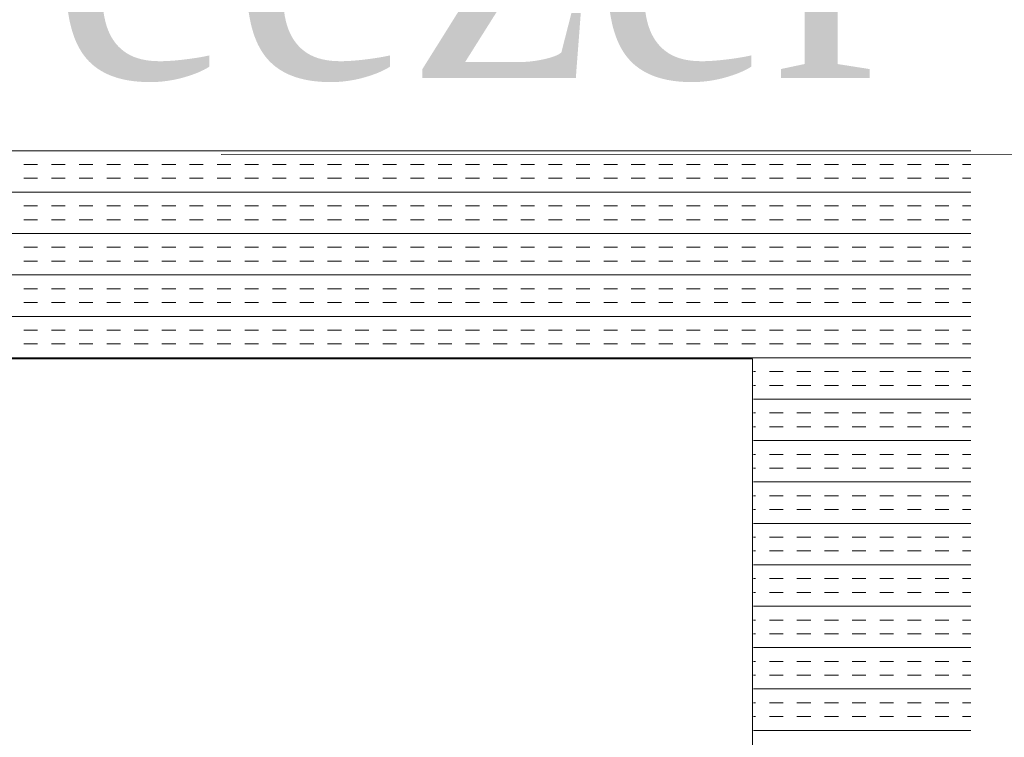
# Model space of a CAD drawing. Extents: x 3940905 to 4145695, y 925352 to 1109797.
# Tile 56 of 256: x 3953803 to 3954029, y 1097378 to 1097543. Entities that reach past the tile are written whole.
import ezdxf

# ---------------------------------------------------------------- set-up
doc = ezdxf.new("R2010")
doc.units = 0
doc.header["$LTSCALE"] = 750
doc.header["$MEASUREMENT"] = 0
doc.linetypes.add('DASHED2', pattern=[0.375, 0.25, -0.125])
doc.layers.add('BEAM', color=104, linetype='CONTINUOUS', lineweight=0)
doc.layers.add('CKD Equipments', color=252, linetype='CONTINUOUS', lineweight=0)
doc.layers.add('TEXT', color=7, linetype='CONTINUOUS')
doc.styles.add('TXT1', font='times.ttf')

# ---------------------------------------------------------------- blocks, each defined once
blk = doc.blocks.new('GDXGDRG')
at = {"layer": 'BEAM', "linetype": 'DASHED2'}
blk.add_line((3974013.12, 1043633.47), (3965223.8, 1043631.38), dxfattribs=at)

msp = doc.modelspace()

# ---------------------------------------------------------------- linework, layer by layer
at = {"layer": 'CKD Equipments', "color": 4, "linetype": 'Continuous'}
for p, q in [((3954021.51, 1097513.24, 9921.14), (3953447.51, 1097513.24, 9921.14)), ((3953806.91, 1097510.07, 9921.14), (3953803.74, 1097510.07, 9921.14)), ((3953813.26, 1097510.07, 9921.14), (3953810.09, 1097510.07, 9921.14)), ((3953819.61, 1097510.07, 9921.14), (3953816.44, 1097510.07, 9921.14)), ((3953825.96, 1097510.07, 9921.14), (3953822.79, 1097510.07, 9921.14)), ((3953832.31, 1097510.07, 9921.14), (3953829.14, 1097510.07, 9921.14)), ((3953838.66, 1097510.07, 9921.14), (3953835.49, 1097510.07, 9921.14)), ((3953845.01, 1097510.07, 9921.14), (3953841.84, 1097510.07, 9921.14)), ((3953851.36, 1097510.07, 9921.14), (3953848.19, 1097510.07, 9921.14)), ((3953857.71, 1097510.07, 9921.14), (3953854.54, 1097510.07, 9921.14)), ((3953864.06, 1097510.07, 9921.14), (3953860.89, 1097510.07, 9921.14)), ((3953870.41, 1097510.07, 9921.14), (3953867.24, 1097510.07, 9921.14)), ((3953876.76, 1097510.07, 9921.14), (3953873.59, 1097510.07, 9921.14)), ((3953883.11, 1097510.07, 9921.14), (3953879.94, 1097510.07, 9921.14)), ((3953889.46, 1097510.07, 9921.14), (3953886.29, 1097510.07, 9921.14)), ((3953895.81, 1097510.07, 9921.14), (3953892.64, 1097510.07, 9921.14)), ((3953902.16, 1097510.07, 9921.14), (3953898.99, 1097510.07, 9921.14)), ((3953908.51, 1097510.07, 9921.14), (3953905.34, 1097510.07, 9921.14)), ((3953914.86, 1097510.07, 9921.14), (3953911.69, 1097510.07, 9921.14)), ((3953921.21, 1097510.07, 9921.14), (3953918.04, 1097510.07, 9921.14)), ((3953927.56, 1097510.07, 9921.14), (3953924.39, 1097510.07, 9921.14)), ((3953933.91, 1097510.07, 9921.14), (3953930.74, 1097510.07, 9921.14)), ((3953940.26, 1097510.07, 9921.14), (3953937.09, 1097510.07, 9921.14)), ((3953946.61, 1097510.07, 9921.14), (3953943.44, 1097510.07, 9921.14)), ((3953952.96, 1097510.07, 9921.14), (3953949.79, 1097510.07, 9921.14)), ((3953959.31, 1097510.07, 9921.14), (3953956.14, 1097510.07, 9921.14)), ((3953965.66, 1097510.07, 9921.14), (3953962.49, 1097510.07, 9921.14)), ((3953972.01, 1097510.07, 9921.14), (3953968.84, 1097510.07, 9921.14)), ((3953978.36, 1097510.07, 9921.14), (3953975.19, 1097510.07, 9921.14)), ((3953984.71, 1097510.07, 9921.14), (3953981.54, 1097510.07, 9921.14)), ((3953991.06, 1097510.07, 9921.14), (3953987.89, 1097510.07, 9921.14)), ((3953997.41, 1097510.07, 9921.14), (3953994.24, 1097510.07, 9921.14)), ((3954003.76, 1097510.07, 9921.14), (3954000.59, 1097510.07, 9921.14)), ((3954010.11, 1097510.07, 9921.14), (3954006.94, 1097510.07, 9921.14)), ((3954016.46, 1097510.07, 9921.14), (3954013.29, 1097510.07, 9921.14)), ((3954021.51, 1097510.07, 9921.14), (3954019.64, 1097510.07, 9921.14)), ((3953806.91, 1097506.89, 9921.14), (3953803.74, 1097506.89, 9921.14)), ((3953813.26, 1097506.89, 9921.14), (3953810.09, 1097506.89, 9921.14)), ((3953819.61, 1097506.89, 9921.14), (3953816.44, 1097506.89, 9921.14)), ((3953825.96, 1097506.89, 9921.14), (3953822.79, 1097506.89, 9921.14)), ((3953832.31, 1097506.89, 9921.14), (3953829.14, 1097506.89, 9921.14)), ((3953838.66, 1097506.89, 9921.14), (3953835.49, 1097506.89, 9921.14)), ((3953845.01, 1097506.89, 9921.14), (3953841.84, 1097506.89, 9921.14)), ((3953851.36, 1097506.89, 9921.14), (3953848.19, 1097506.89, 9921.14)), ((3953857.71, 1097506.89, 9921.14), (3953854.54, 1097506.89, 9921.14)), ((3953864.06, 1097506.89, 9921.14), (3953860.89, 1097506.89, 9921.14)), ((3953870.41, 1097506.89, 9921.14), (3953867.24, 1097506.89, 9921.14)), ((3953876.76, 1097506.89, 9921.14), (3953873.59, 1097506.89, 9921.14)), ((3953883.11, 1097506.89, 9921.14), (3953879.94, 1097506.89, 9921.14)), ((3953889.46, 1097506.89, 9921.14), (3953886.29, 1097506.89, 9921.14)), ((3953895.81, 1097506.89, 9921.14), (3953892.64, 1097506.89, 9921.14)), ((3953902.16, 1097506.89, 9921.14), (3953898.99, 1097506.89, 9921.14)), ((3953908.51, 1097506.89, 9921.14), (3953905.34, 1097506.89, 9921.14)), ((3953914.86, 1097506.89, 9921.14), (3953911.69, 1097506.89, 9921.14)), ((3953921.21, 1097506.89, 9921.14), (3953918.04, 1097506.89, 9921.14)), ((3953927.56, 1097506.89, 9921.14), (3953924.39, 1097506.89, 9921.14)), ((3953933.91, 1097506.89, 9921.14), (3953930.74, 1097506.89, 9921.14)), ((3953940.26, 1097506.89, 9921.14), (3953937.09, 1097506.89, 9921.14)), ((3953946.61, 1097506.89, 9921.14), (3953943.44, 1097506.89, 9921.14)), ((3953952.96, 1097506.89, 9921.14), (3953949.79, 1097506.89, 9921.14)), ((3953959.31, 1097506.89, 9921.14), (3953956.14, 1097506.89, 9921.14)), ((3953965.66, 1097506.89, 9921.14), (3953962.49, 1097506.89, 9921.14)), ((3953972.01, 1097506.89, 9921.14), (3953968.84, 1097506.89, 9921.14)), ((3953978.36, 1097506.89, 9921.14), (3953975.19, 1097506.89, 9921.14)), ((3953984.71, 1097506.89, 9921.14), (3953981.54, 1097506.89, 9921.14)), ((3953991.06, 1097506.89, 9921.14), (3953987.89, 1097506.89, 9921.14)), ((3953997.41, 1097506.89, 9921.14), (3953994.24, 1097506.89, 9921.14)), ((3954003.76, 1097506.89, 9921.14), (3954000.59, 1097506.89, 9921.14)), ((3954010.11, 1097506.89, 9921.14), (3954006.94, 1097506.89, 9921.14)), ((3954016.46, 1097506.89, 9921.14), (3954013.29, 1097506.89, 9921.14)), ((3954021.51, 1097506.89, 9921.14), (3954019.64, 1097506.89, 9921.14)), ((3954021.51, 1097503.72, 9921.14), (3953447.51, 1097503.72, 9921.14)), ((3953806.91, 1097500.54, 9921.14), (3953803.74, 1097500.54, 9921.14)), ((3953813.26, 1097500.54, 9921.14), (3953810.09, 1097500.54, 9921.14)), ((3953819.61, 1097500.54, 9921.14), (3953816.44, 1097500.54, 9921.14)), ((3953825.96, 1097500.54, 9921.14), (3953822.79, 1097500.54, 9921.14)), ((3953832.31, 1097500.54, 9921.14), (3953829.14, 1097500.54, 9921.14)), ((3953838.66, 1097500.54, 9921.14), (3953835.49, 1097500.54, 9921.14)), ((3953845.01, 1097500.54, 9921.14), (3953841.84, 1097500.54, 9921.14)), ((3953851.36, 1097500.54, 9921.14), (3953848.19, 1097500.54, 9921.14)), ((3953857.71, 1097500.54, 9921.14), (3953854.54, 1097500.54, 9921.14)), ((3953864.06, 1097500.54, 9921.14), (3953860.89, 1097500.54, 9921.14)), ((3953870.41, 1097500.54, 9921.14), (3953867.24, 1097500.54, 9921.14)), ((3953876.76, 1097500.54, 9921.14), (3953873.59, 1097500.54, 9921.14)), ((3953883.11, 1097500.54, 9921.14), (3953879.94, 1097500.54, 9921.14)), ((3953889.46, 1097500.54, 9921.14), (3953886.29, 1097500.54, 9921.14)), ((3953895.81, 1097500.54, 9921.14), (3953892.64, 1097500.54, 9921.14)), ((3953902.16, 1097500.54, 9921.14), (3953898.99, 1097500.54, 9921.14)), ((3953908.51, 1097500.54, 9921.14), (3953905.34, 1097500.54, 9921.14)), ((3953914.86, 1097500.54, 9921.14), (3953911.69, 1097500.54, 9921.14)), ((3953921.21, 1097500.54, 9921.14), (3953918.04, 1097500.54, 9921.14)), ((3953927.56, 1097500.54, 9921.14), (3953924.39, 1097500.54, 9921.14)), ((3953933.91, 1097500.54, 9921.14), (3953930.74, 1097500.54, 9921.14)), ((3953940.26, 1097500.54, 9921.14), (3953937.09, 1097500.54, 9921.14)), ((3953946.61, 1097500.54, 9921.14), (3953943.44, 1097500.54, 9921.14)), ((3953952.96, 1097500.54, 9921.14), (3953949.79, 1097500.54, 9921.14)), ((3953959.31, 1097500.54, 9921.14), (3953956.14, 1097500.54, 9921.14)), ((3953965.66, 1097500.54, 9921.14), (3953962.49, 1097500.54, 9921.14)), ((3953972.01, 1097500.54, 9921.14), (3953968.84, 1097500.54, 9921.14)), ((3953978.36, 1097500.54, 9921.14), (3953975.19, 1097500.54, 9921.14)), ((3953984.71, 1097500.54, 9921.14), (3953981.54, 1097500.54, 9921.14)), ((3953991.06, 1097500.54, 9921.14), (3953987.89, 1097500.54, 9921.14)), ((3953997.41, 1097500.54, 9921.14), (3953994.24, 1097500.54, 9921.14)), ((3954003.76, 1097500.54, 9921.14), (3954000.59, 1097500.54, 9921.14)), ((3954010.11, 1097500.54, 9921.14), (3954006.94, 1097500.54, 9921.14)), ((3954016.46, 1097500.54, 9921.14), (3954013.29, 1097500.54, 9921.14)), ((3954021.51, 1097500.54, 9921.14), (3954019.64, 1097500.54, 9921.14)), ((3953806.91, 1097497.37, 9921.14), (3953803.74, 1097497.37, 9921.14)), ((3953813.26, 1097497.37, 9921.14), (3953810.09, 1097497.37, 9921.14)), ((3953819.61, 1097497.37, 9921.14), (3953816.44, 1097497.37, 9921.14)), ((3953825.96, 1097497.37, 9921.14), (3953822.79, 1097497.37, 9921.14)), ((3953832.31, 1097497.37, 9921.14), (3953829.14, 1097497.37, 9921.14)), ((3953838.66, 1097497.37, 9921.14), (3953835.49, 1097497.37, 9921.14)), ((3953845.01, 1097497.37, 9921.14), (3953841.84, 1097497.37, 9921.14)), ((3953851.36, 1097497.37, 9921.14), (3953848.19, 1097497.37, 9921.14)), ((3953857.71, 1097497.37, 9921.14), (3953854.54, 1097497.37, 9921.14)), ((3953864.06, 1097497.37, 9921.14), (3953860.89, 1097497.37, 9921.14)), ((3953870.41, 1097497.37, 9921.14), (3953867.24, 1097497.37, 9921.14)), ((3953876.76, 1097497.37, 9921.14), (3953873.59, 1097497.37, 9921.14)), ((3953883.11, 1097497.37, 9921.14), (3953879.94, 1097497.37, 9921.14)), ((3953889.46, 1097497.37, 9921.14), (3953886.29, 1097497.37, 9921.14)), ((3953895.81, 1097497.37, 9921.14), (3953892.64, 1097497.37, 9921.14)), ((3953902.16, 1097497.37, 9921.14), (3953898.99, 1097497.37, 9921.14)), ((3953908.51, 1097497.37, 9921.14), (3953905.34, 1097497.37, 9921.14)), ((3953914.86, 1097497.37, 9921.14), (3953911.69, 1097497.37, 9921.14)), ((3953921.21, 1097497.37, 9921.14), (3953918.04, 1097497.37, 9921.14)), ((3953927.56, 1097497.37, 9921.14), (3953924.39, 1097497.37, 9921.14)), ((3953933.91, 1097497.37, 9921.14), (3953930.74, 1097497.37, 9921.14)), ((3953940.26, 1097497.37, 9921.14), (3953937.09, 1097497.37, 9921.14)), ((3953946.61, 1097497.37, 9921.14), (3953943.44, 1097497.37, 9921.14)), ((3953952.96, 1097497.37, 9921.14), (3953949.79, 1097497.37, 9921.14)), ((3953959.31, 1097497.37, 9921.14), (3953956.14, 1097497.37, 9921.14)), ((3953965.66, 1097497.37, 9921.14), (3953962.49, 1097497.37, 9921.14)), ((3953972.01, 1097497.37, 9921.14), (3953968.84, 1097497.37, 9921.14)), ((3953978.36, 1097497.37, 9921.14), (3953975.19, 1097497.37, 9921.14)), ((3953984.71, 1097497.37, 9921.14), (3953981.54, 1097497.37, 9921.14)), ((3953991.06, 1097497.37, 9921.14), (3953987.89, 1097497.37, 9921.14)), ((3953997.41, 1097497.37, 9921.14), (3953994.24, 1097497.37, 9921.14)), ((3954003.76, 1097497.37, 9921.14), (3954000.59, 1097497.37, 9921.14)), ((3954010.11, 1097497.37, 9921.14), (3954006.94, 1097497.37, 9921.14)), ((3954016.46, 1097497.37, 9921.14), (3954013.29, 1097497.37, 9921.14)), ((3954021.51, 1097497.37, 9921.14), (3954019.64, 1097497.37, 9921.14)), ((3954021.51, 1097494.19, 9921.14), (3953447.51, 1097494.19, 9921.14)), ((3953806.91, 1097491.02, 9921.14), (3953803.74, 1097491.02, 9921.14)), ((3953813.26, 1097491.02, 9921.14), (3953810.09, 1097491.02, 9921.14)), ((3953819.61, 1097491.02, 9921.14), (3953816.44, 1097491.02, 9921.14)), ((3953825.96, 1097491.02, 9921.14), (3953822.79, 1097491.02, 9921.14)), ((3953832.31, 1097491.02, 9921.14), (3953829.14, 1097491.02, 9921.14)), ((3953838.66, 1097491.02, 9921.14), (3953835.49, 1097491.02, 9921.14)), ((3953845.01, 1097491.02, 9921.14), (3953841.84, 1097491.02, 9921.14)), ((3953851.36, 1097491.02, 9921.14), (3953848.19, 1097491.02, 9921.14)), ((3953857.71, 1097491.02, 9921.14), (3953854.54, 1097491.02, 9921.14)), ((3953864.06, 1097491.02, 9921.14), (3953860.89, 1097491.02, 9921.14)), ((3953870.41, 1097491.02, 9921.14), (3953867.24, 1097491.02, 9921.14)), ((3953876.76, 1097491.02, 9921.14), (3953873.59, 1097491.02, 9921.14)), ((3953883.11, 1097491.02, 9921.14), (3953879.94, 1097491.02, 9921.14)), ((3953889.46, 1097491.02, 9921.14), (3953886.29, 1097491.02, 9921.14)), ((3953895.81, 1097491.02, 9921.14), (3953892.64, 1097491.02, 9921.14)), ((3953902.16, 1097491.02, 9921.14), (3953898.99, 1097491.02, 9921.14)), ((3953908.51, 1097491.02, 9921.14), (3953905.34, 1097491.02, 9921.14)), ((3953914.86, 1097491.02, 9921.14), (3953911.69, 1097491.02, 9921.14)), ((3953921.21, 1097491.02, 9921.14), (3953918.04, 1097491.02, 9921.14)), ((3953927.56, 1097491.02, 9921.14), (3953924.39, 1097491.02, 9921.14)), ((3953933.91, 1097491.02, 9921.14), (3953930.74, 1097491.02, 9921.14)), ((3953940.26, 1097491.02, 9921.14), (3953937.09, 1097491.02, 9921.14)), ((3953946.61, 1097491.02, 9921.14), (3953943.44, 1097491.02, 9921.14)), ((3953952.96, 1097491.02, 9921.14), (3953949.79, 1097491.02, 9921.14)), ((3953959.31, 1097491.02, 9921.14), (3953956.14, 1097491.02, 9921.14)), ((3953965.66, 1097491.02, 9921.14), (3953962.49, 1097491.02, 9921.14)), ((3953972.01, 1097491.02, 9921.14), (3953968.84, 1097491.02, 9921.14)), ((3953978.36, 1097491.02, 9921.14), (3953975.19, 1097491.02, 9921.14)), ((3953984.71, 1097491.02, 9921.14), (3953981.54, 1097491.02, 9921.14)), ((3953991.06, 1097491.02, 9921.14), (3953987.89, 1097491.02, 9921.14)), ((3953997.41, 1097491.02, 9921.14), (3953994.24, 1097491.02, 9921.14)), ((3954003.76, 1097491.02, 9921.14), (3954000.59, 1097491.02, 9921.14)), ((3954010.11, 1097491.02, 9921.14), (3954006.94, 1097491.02, 9921.14)), ((3954016.46, 1097491.02, 9921.14), (3954013.29, 1097491.02, 9921.14)), ((3954021.51, 1097491.02, 9921.14), (3954019.64, 1097491.02, 9921.14)), ((3953806.91, 1097487.84, 9921.14), (3953803.74, 1097487.84, 9921.14)), ((3953813.26, 1097487.84, 9921.14), (3953810.09, 1097487.84, 9921.14)), ((3953819.61, 1097487.84, 9921.14), (3953816.44, 1097487.84, 9921.14)), ((3953825.96, 1097487.84, 9921.14), (3953822.79, 1097487.84, 9921.14)), ((3953832.31, 1097487.84, 9921.14), (3953829.14, 1097487.84, 9921.14)), ((3953838.66, 1097487.84, 9921.14), (3953835.49, 1097487.84, 9921.14)), ((3953845.01, 1097487.84, 9921.14), (3953841.84, 1097487.84, 9921.14)), ((3953851.36, 1097487.84, 9921.14), (3953848.19, 1097487.84, 9921.14)), ((3953857.71, 1097487.84, 9921.14), (3953854.54, 1097487.84, 9921.14)), ((3953864.06, 1097487.84, 9921.14), (3953860.89, 1097487.84, 9921.14)), ((3953870.41, 1097487.84, 9921.14), (3953867.24, 1097487.84, 9921.14)), ((3953876.76, 1097487.84, 9921.14), (3953873.59, 1097487.84, 9921.14)), ((3953883.11, 1097487.84, 9921.14), (3953879.94, 1097487.84, 9921.14)), ((3953889.46, 1097487.84, 9921.14), (3953886.29, 1097487.84, 9921.14)), ((3953895.81, 1097487.84, 9921.14), (3953892.64, 1097487.84, 9921.14)), ((3953902.16, 1097487.84, 9921.14), (3953898.99, 1097487.84, 9921.14)), ((3953908.51, 1097487.84, 9921.14), (3953905.34, 1097487.84, 9921.14)), ((3953914.86, 1097487.84, 9921.14), (3953911.69, 1097487.84, 9921.14)), ((3953921.21, 1097487.84, 9921.14), (3953918.04, 1097487.84, 9921.14)), ((3953927.56, 1097487.84, 9921.14), (3953924.39, 1097487.84, 9921.14)), ((3953933.91, 1097487.84, 9921.14), (3953930.74, 1097487.84, 9921.14)), ((3953940.26, 1097487.84, 9921.14), (3953937.09, 1097487.84, 9921.14)), ((3953946.61, 1097487.84, 9921.14), (3953943.44, 1097487.84, 9921.14)), ((3953952.96, 1097487.84, 9921.14), (3953949.79, 1097487.84, 9921.14)), ((3953959.31, 1097487.84, 9921.14), (3953956.14, 1097487.84, 9921.14)), ((3953965.66, 1097487.84, 9921.14), (3953962.49, 1097487.84, 9921.14)), ((3953972.01, 1097487.84, 9921.14), (3953968.84, 1097487.84, 9921.14)), ((3953978.36, 1097487.84, 9921.14), (3953975.19, 1097487.84, 9921.14)), ((3953984.71, 1097487.84, 9921.14), (3953981.54, 1097487.84, 9921.14)), ((3953991.06, 1097487.84, 9921.14), (3953987.89, 1097487.84, 9921.14)), ((3953997.41, 1097487.84, 9921.14), (3953994.24, 1097487.84, 9921.14)), ((3954003.76, 1097487.84, 9921.14), (3954000.59, 1097487.84, 9921.14)), ((3954010.11, 1097487.84, 9921.14), (3954006.94, 1097487.84, 9921.14)), ((3954016.46, 1097487.84, 9921.14), (3954013.29, 1097487.84, 9921.14)), ((3954021.51, 1097487.84, 9921.14), (3954019.64, 1097487.84, 9921.14)), ((3954021.51, 1097484.67, 9921.14), (3953447.51, 1097484.67, 9921.14)), ((3953806.91, 1097481.49, 9921.14), (3953803.74, 1097481.49, 9921.14)), ((3953813.26, 1097481.49, 9921.14), (3953810.09, 1097481.49, 9921.14)), ((3953819.61, 1097481.49, 9921.14), (3953816.44, 1097481.49, 9921.14)), ((3953825.96, 1097481.49, 9921.14), (3953822.79, 1097481.49, 9921.14)), ((3953832.31, 1097481.49, 9921.14), (3953829.14, 1097481.49, 9921.14)), ((3953838.66, 1097481.49, 9921.14), (3953835.49, 1097481.49, 9921.14)), ((3953845.01, 1097481.49, 9921.14), (3953841.84, 1097481.49, 9921.14)), ((3953851.36, 1097481.49, 9921.14), (3953848.19, 1097481.49, 9921.14)), ((3953857.71, 1097481.49, 9921.14), (3953854.54, 1097481.49, 9921.14)), ((3953864.06, 1097481.49, 9921.14), (3953860.89, 1097481.49, 9921.14)), ((3953870.41, 1097481.49, 9921.14), (3953867.24, 1097481.49, 9921.14)), ((3953876.76, 1097481.49, 9921.14), (3953873.59, 1097481.49, 9921.14)), ((3953883.11, 1097481.49, 9921.14), (3953879.94, 1097481.49, 9921.14)), ((3953889.46, 1097481.49, 9921.14), (3953886.29, 1097481.49, 9921.14)), ((3953895.81, 1097481.49, 9921.14), (3953892.64, 1097481.49, 9921.14)), ((3953902.16, 1097481.49, 9921.14), (3953898.99, 1097481.49, 9921.14)), ((3953908.51, 1097481.49, 9921.14), (3953905.34, 1097481.49, 9921.14)), ((3953914.86, 1097481.49, 9921.14), (3953911.69, 1097481.49, 9921.14)), ((3953921.21, 1097481.49, 9921.14), (3953918.04, 1097481.49, 9921.14)), ((3953927.56, 1097481.49, 9921.14), (3953924.39, 1097481.49, 9921.14)), ((3953933.91, 1097481.49, 9921.14), (3953930.74, 1097481.49, 9921.14)), ((3953940.26, 1097481.49, 9921.14), (3953937.09, 1097481.49, 9921.14)), ((3953946.61, 1097481.49, 9921.14), (3953943.44, 1097481.49, 9921.14)), ((3953952.96, 1097481.49, 9921.14), (3953949.79, 1097481.49, 9921.14)), ((3953959.31, 1097481.49, 9921.14), (3953956.14, 1097481.49, 9921.14)), ((3953965.66, 1097481.49, 9921.14), (3953962.49, 1097481.49, 9921.14)), ((3953972.01, 1097481.49, 9921.14), (3953968.84, 1097481.49, 9921.14)), ((3953978.36, 1097481.49, 9921.14), (3953975.19, 1097481.49, 9921.14)), ((3953984.71, 1097481.49, 9921.14), (3953981.54, 1097481.49, 9921.14)), ((3953991.06, 1097481.49, 9921.14), (3953987.89, 1097481.49, 9921.14)), ((3953997.41, 1097481.49, 9921.14), (3953994.24, 1097481.49, 9921.14)), ((3954003.76, 1097481.49, 9921.14), (3954000.59, 1097481.49, 9921.14)), ((3954010.11, 1097481.49, 9921.14), (3954006.94, 1097481.49, 9921.14)), ((3954016.46, 1097481.49, 9921.14), (3954013.29, 1097481.49, 9921.14)), ((3954021.51, 1097481.49, 9921.14), (3954019.64, 1097481.49, 9921.14)), ((3953806.91, 1097478.32, 9921.14), (3953803.74, 1097478.32, 9921.14)), ((3953813.26, 1097478.32, 9921.14), (3953810.09, 1097478.32, 9921.14)), ((3953819.61, 1097478.32, 9921.14), (3953816.44, 1097478.32, 9921.14)), ((3953825.96, 1097478.32, 9921.14), (3953822.79, 1097478.32, 9921.14)), ((3953832.31, 1097478.32, 9921.14), (3953829.14, 1097478.32, 9921.14)), ((3953838.66, 1097478.32, 9921.14), (3953835.49, 1097478.32, 9921.14)), ((3953845.01, 1097478.32, 9921.14), (3953841.84, 1097478.32, 9921.14)), ((3953851.36, 1097478.32, 9921.14), (3953848.19, 1097478.32, 9921.14)), ((3953857.71, 1097478.32, 9921.14), (3953854.54, 1097478.32, 9921.14)), ((3953864.06, 1097478.32, 9921.14), (3953860.89, 1097478.32, 9921.14)), ((3953870.41, 1097478.32, 9921.14), (3953867.24, 1097478.32, 9921.14)), ((3953876.76, 1097478.32, 9921.14), (3953873.59, 1097478.32, 9921.14)), ((3953883.11, 1097478.32, 9921.14), (3953879.94, 1097478.32, 9921.14)), ((3953889.46, 1097478.32, 9921.14), (3953886.29, 1097478.32, 9921.14)), ((3953895.81, 1097478.32, 9921.14), (3953892.64, 1097478.32, 9921.14)), ((3953902.16, 1097478.32, 9921.14), (3953898.99, 1097478.32, 9921.14)), ((3953908.51, 1097478.32, 9921.14), (3953905.34, 1097478.32, 9921.14)), ((3953914.86, 1097478.32, 9921.14), (3953911.69, 1097478.32, 9921.14)), ((3953921.21, 1097478.32, 9921.14), (3953918.04, 1097478.32, 9921.14)), ((3953927.56, 1097478.32, 9921.14), (3953924.39, 1097478.32, 9921.14)), ((3953933.91, 1097478.32, 9921.14), (3953930.74, 1097478.32, 9921.14)), ((3953940.26, 1097478.32, 9921.14), (3953937.09, 1097478.32, 9921.14)), ((3953946.61, 1097478.32, 9921.14), (3953943.44, 1097478.32, 9921.14)), ((3953952.96, 1097478.32, 9921.14), (3953949.79, 1097478.32, 9921.14)), ((3953959.31, 1097478.32, 9921.14), (3953956.14, 1097478.32, 9921.14)), ((3953965.66, 1097478.32, 9921.14), (3953962.49, 1097478.32, 9921.14)), ((3953972.01, 1097478.32, 9921.14), (3953968.84, 1097478.32, 9921.14)), ((3953978.36, 1097478.32, 9921.14), (3953975.19, 1097478.32, 9921.14)), ((3953984.71, 1097478.32, 9921.14), (3953981.54, 1097478.32, 9921.14)), ((3953991.06, 1097478.32, 9921.14), (3953987.89, 1097478.32, 9921.14)), ((3953997.41, 1097478.32, 9921.14), (3953994.24, 1097478.32, 9921.14)), ((3954003.76, 1097478.32, 9921.14), (3954000.59, 1097478.32, 9921.14)), ((3954010.11, 1097478.32, 9921.14), (3954006.94, 1097478.32, 9921.14)), ((3954016.46, 1097478.32, 9921.14), (3954013.29, 1097478.32, 9921.14)), ((3954021.51, 1097478.32, 9921.14), (3954019.64, 1097478.32, 9921.14)), ((3954021.51, 1097475.14, 9921.14), (3953447.51, 1097475.14, 9921.14)), ((3953806.91, 1097471.97, 9921.14), (3953803.74, 1097471.97, 9921.14)), ((3953813.26, 1097471.97, 9921.14), (3953810.09, 1097471.97, 9921.14)), ((3953819.61, 1097471.97, 9921.14), (3953816.44, 1097471.97, 9921.14)), ((3953825.96, 1097471.97, 9921.14), (3953822.79, 1097471.97, 9921.14)), ((3953832.31, 1097471.97, 9921.14), (3953829.14, 1097471.97, 9921.14)), ((3953838.66, 1097471.97, 9921.14), (3953835.49, 1097471.97, 9921.14)), ((3953845.01, 1097471.97, 9921.14), (3953841.84, 1097471.97, 9921.14)), ((3953851.36, 1097471.97, 9921.14), (3953848.19, 1097471.97, 9921.14)), ((3953857.71, 1097471.97, 9921.14), (3953854.54, 1097471.97, 9921.14)), ((3953864.06, 1097471.97, 9921.14), (3953860.89, 1097471.97, 9921.14)), ((3953870.41, 1097471.97, 9921.14), (3953867.24, 1097471.97, 9921.14)), ((3953876.76, 1097471.97, 9921.14), (3953873.59, 1097471.97, 9921.14)), ((3953883.11, 1097471.97, 9921.14), (3953879.94, 1097471.97, 9921.14)), ((3953889.46, 1097471.97, 9921.14), (3953886.29, 1097471.97, 9921.14)), ((3953895.81, 1097471.97, 9921.14), (3953892.64, 1097471.97, 9921.14)), ((3953902.16, 1097471.97, 9921.14), (3953898.99, 1097471.97, 9921.14)), ((3953908.51, 1097471.97, 9921.14), (3953905.34, 1097471.97, 9921.14)), ((3953914.86, 1097471.97, 9921.14), (3953911.69, 1097471.97, 9921.14)), ((3953921.21, 1097471.97, 9921.14), (3953918.04, 1097471.97, 9921.14)), ((3953927.56, 1097471.97, 9921.14), (3953924.39, 1097471.97, 9921.14)), ((3953933.91, 1097471.97, 9921.14), (3953930.74, 1097471.97, 9921.14)), ((3953940.26, 1097471.97, 9921.14), (3953937.09, 1097471.97, 9921.14)), ((3953946.61, 1097471.97, 9921.14), (3953943.44, 1097471.97, 9921.14)), ((3953952.96, 1097471.97, 9921.14), (3953949.79, 1097471.97, 9921.14)), ((3953959.31, 1097471.97, 9921.14), (3953956.14, 1097471.97, 9921.14)), ((3953965.66, 1097471.97, 9921.14), (3953962.49, 1097471.97, 9921.14)), ((3953972.01, 1097471.97, 9921.14), (3953968.84, 1097471.97, 9921.14)), ((3953978.36, 1097471.97, 9921.14), (3953975.19, 1097471.97, 9921.14)), ((3953984.71, 1097471.97, 9921.14), (3953981.54, 1097471.97, 9921.14)), ((3953991.06, 1097471.97, 9921.14), (3953987.89, 1097471.97, 9921.14)), ((3953997.41, 1097471.97, 9921.14), (3953994.24, 1097471.97, 9921.14)), ((3954003.76, 1097471.97, 9921.14), (3954000.59, 1097471.97, 9921.14)), ((3954010.11, 1097471.97, 9921.14), (3954006.94, 1097471.97, 9921.14)), ((3954016.46, 1097471.97, 9921.14), (3954013.29, 1097471.97, 9921.14)), ((3954021.51, 1097471.97, 9921.14), (3954019.64, 1097471.97, 9921.14)), ((3953806.91, 1097468.79, 9921.14), (3953803.74, 1097468.79, 9921.14)), ((3953813.26, 1097468.79, 9921.14), (3953810.09, 1097468.79, 9921.14)), ((3953819.61, 1097468.79, 9921.14), (3953816.44, 1097468.79, 9921.14)), ((3953825.96, 1097468.79, 9921.14), (3953822.79, 1097468.79, 9921.14)), ((3953832.31, 1097468.79, 9921.14), (3953829.14, 1097468.79, 9921.14)), ((3953838.66, 1097468.79, 9921.14), (3953835.49, 1097468.79, 9921.14)), ((3953845.01, 1097468.79, 9921.14), (3953841.84, 1097468.79, 9921.14)), ((3953851.36, 1097468.79, 9921.14), (3953848.19, 1097468.79, 9921.14)), ((3953857.71, 1097468.79, 9921.14), (3953854.54, 1097468.79, 9921.14)), ((3953864.06, 1097468.79, 9921.14), (3953860.89, 1097468.79, 9921.14)), ((3953870.41, 1097468.79, 9921.14), (3953867.24, 1097468.79, 9921.14)), ((3953876.76, 1097468.79, 9921.14), (3953873.59, 1097468.79, 9921.14)), ((3953883.11, 1097468.79, 9921.14), (3953879.94, 1097468.79, 9921.14)), ((3953889.46, 1097468.79, 9921.14), (3953886.29, 1097468.79, 9921.14)), ((3953895.81, 1097468.79, 9921.14), (3953892.64, 1097468.79, 9921.14)), ((3953902.16, 1097468.79, 9921.14), (3953898.99, 1097468.79, 9921.14)), ((3953908.51, 1097468.79, 9921.14), (3953905.34, 1097468.79, 9921.14)), ((3953914.86, 1097468.79, 9921.14), (3953911.69, 1097468.79, 9921.14)), ((3953921.21, 1097468.79, 9921.14), (3953918.04, 1097468.79, 9921.14)), ((3953927.56, 1097468.79, 9921.14), (3953924.39, 1097468.79, 9921.14)), ((3953933.91, 1097468.79, 9921.14), (3953930.74, 1097468.79, 9921.14)), ((3953940.26, 1097468.79, 9921.14), (3953937.09, 1097468.79, 9921.14)), ((3953946.61, 1097468.79, 9921.14), (3953943.44, 1097468.79, 9921.14)), ((3953952.96, 1097468.79, 9921.14), (3953949.79, 1097468.79, 9921.14)), ((3953959.31, 1097468.79, 9921.14), (3953956.14, 1097468.79, 9921.14)), ((3953965.66, 1097468.79, 9921.14), (3953962.49, 1097468.79, 9921.14)), ((3953972.01, 1097468.79, 9921.14), (3953968.84, 1097468.79, 9921.14)), ((3953978.36, 1097468.79, 9921.14), (3953975.19, 1097468.79, 9921.14)), ((3953984.71, 1097468.79, 9921.14), (3953981.54, 1097468.79, 9921.14)), ((3953991.06, 1097468.79, 9921.14), (3953987.89, 1097468.79, 9921.14)), ((3953997.41, 1097468.79, 9921.14), (3953994.24, 1097468.79, 9921.14)), ((3954003.76, 1097468.79, 9921.14), (3954000.59, 1097468.79, 9921.14)), ((3954010.11, 1097468.79, 9921.14), (3954006.94, 1097468.79, 9921.14)), ((3954016.46, 1097468.79, 9921.14), (3954013.29, 1097468.79, 9921.14)), ((3954021.51, 1097468.79, 9921.14), (3954019.64, 1097468.79, 9921.14)), ((3954021.51, 1097465.62, 9921.14), (3953447.51, 1097465.62, 9921.14)), ((3953972.01, 1097462.44, 9921.14), (3953971.51, 1097462.44, 9921.14)), ((3953978.36, 1097462.44, 9921.14), (3953975.19, 1097462.44, 9921.14)), ((3953984.71, 1097462.44, 9921.14), (3953981.54, 1097462.44, 9921.14)), ((3953991.06, 1097462.44, 9921.14), (3953987.89, 1097462.44, 9921.14)), ((3953997.41, 1097462.44, 9921.14), (3953994.24, 1097462.44, 9921.14)), ((3954003.76, 1097462.44, 9921.14), (3954000.59, 1097462.44, 9921.14)), ((3954010.11, 1097462.44, 9921.14), (3954006.94, 1097462.44, 9921.14)), ((3954016.46, 1097462.44, 9921.14), (3954013.29, 1097462.44, 9921.14)), ((3954021.51, 1097462.44, 9921.14), (3954019.64, 1097462.44, 9921.14)), ((3953972.01, 1097459.27, 9921.14), (3953971.51, 1097459.27, 9921.14)), ((3953978.36, 1097459.27, 9921.14), (3953975.19, 1097459.27, 9921.14)), ((3953984.71, 1097459.27, 9921.14), (3953981.54, 1097459.27, 9921.14)), ((3953991.06, 1097459.27, 9921.14), (3953987.89, 1097459.27, 9921.14)), ((3953997.41, 1097459.27, 9921.14), (3953994.24, 1097459.27, 9921.14)), ((3954003.76, 1097459.27, 9921.14), (3954000.59, 1097459.27, 9921.14)), ((3954010.11, 1097459.27, 9921.14), (3954006.94, 1097459.27, 9921.14)), ((3954016.46, 1097459.27, 9921.14), (3954013.29, 1097459.27, 9921.14)), ((3954021.51, 1097459.27, 9921.14), (3954019.64, 1097459.27, 9921.14)), ((3954021.51, 1097456.09, 9921.14), (3953971.51, 1097456.09, 9921.14)), ((3953972.01, 1097452.92, 9921.14), (3953971.51, 1097452.92, 9921.14)), ((3953978.36, 1097452.92, 9921.14), (3953975.19, 1097452.92, 9921.14)), ((3953984.71, 1097452.92, 9921.14), (3953981.54, 1097452.92, 9921.14)), ((3953991.06, 1097452.92, 9921.14), (3953987.89, 1097452.92, 9921.14)), ((3953997.41, 1097452.92, 9921.14), (3953994.24, 1097452.92, 9921.14)), ((3954003.76, 1097452.92, 9921.14), (3954000.59, 1097452.92, 9921.14)), ((3954010.11, 1097452.92, 9921.14), (3954006.94, 1097452.92, 9921.14)), ((3954016.46, 1097452.92, 9921.14), (3954013.29, 1097452.92, 9921.14)), ((3954021.51, 1097452.92, 9921.14), (3954019.64, 1097452.92, 9921.14)), ((3953972.01, 1097449.74, 9921.14), (3953971.51, 1097449.74, 9921.14)), ((3953978.36, 1097449.74, 9921.14), (3953975.19, 1097449.74, 9921.14)), ((3953984.71, 1097449.74, 9921.14), (3953981.54, 1097449.74, 9921.14)), ((3953991.06, 1097449.74, 9921.14), (3953987.89, 1097449.74, 9921.14)), ((3953997.41, 1097449.74, 9921.14), (3953994.24, 1097449.74, 9921.14)), ((3954003.76, 1097449.74, 9921.14), (3954000.59, 1097449.74, 9921.14)), ((3954010.11, 1097449.74, 9921.14), (3954006.94, 1097449.74, 9921.14)), ((3954016.46, 1097449.74, 9921.14), (3954013.29, 1097449.74, 9921.14)), ((3954021.51, 1097449.74, 9921.14), (3954019.64, 1097449.74, 9921.14)), ((3954021.51, 1097446.57, 9921.14), (3953971.51, 1097446.57, 9921.14)), ((3953972.01, 1097443.39, 9921.14), (3953971.51, 1097443.39, 9921.14)), ((3953978.36, 1097443.39, 9921.14), (3953975.19, 1097443.39, 9921.14)), ((3953984.71, 1097443.39, 9921.14), (3953981.54, 1097443.39, 9921.14)), ((3953991.06, 1097443.39, 9921.14), (3953987.89, 1097443.39, 9921.14)), ((3953997.41, 1097443.39, 9921.14), (3953994.24, 1097443.39, 9921.14)), ((3954003.76, 1097443.39, 9921.14), (3954000.59, 1097443.39, 9921.14)), ((3954010.11, 1097443.39, 9921.14), (3954006.94, 1097443.39, 9921.14)), ((3954016.46, 1097443.39, 9921.14), (3954013.29, 1097443.39, 9921.14)), ((3954021.51, 1097443.39, 9921.14), (3954019.64, 1097443.39, 9921.14)), ((3953972.01, 1097440.22, 9921.14), (3953971.51, 1097440.22, 9921.14)), ((3953978.36, 1097440.22, 9921.14), (3953975.19, 1097440.22, 9921.14)), ((3953984.71, 1097440.22, 9921.14), (3953981.54, 1097440.22, 9921.14)), ((3953991.06, 1097440.22, 9921.14), (3953987.89, 1097440.22, 9921.14)), ((3953997.41, 1097440.22, 9921.14), (3953994.24, 1097440.22, 9921.14)), ((3954003.76, 1097440.22, 9921.14), (3954000.59, 1097440.22, 9921.14)), ((3954010.11, 1097440.22, 9921.14), (3954006.94, 1097440.22, 9921.14)), ((3954016.46, 1097440.22, 9921.14), (3954013.29, 1097440.22, 9921.14)), ((3954021.51, 1097440.22, 9921.14), (3954019.64, 1097440.22, 9921.14)), ((3954021.51, 1097437.04, 9921.14), (3953971.51, 1097437.04, 9921.14)), ((3953972.01, 1097433.87, 9921.14), (3953971.51, 1097433.87, 9921.14)), ((3953978.36, 1097433.87, 9921.14), (3953975.19, 1097433.87, 9921.14)), ((3953984.71, 1097433.87, 9921.14), (3953981.54, 1097433.87, 9921.14)), ((3953991.06, 1097433.87, 9921.14), (3953987.89, 1097433.87, 9921.14)), ((3953997.41, 1097433.87, 9921.14), (3953994.24, 1097433.87, 9921.14)), ((3954003.76, 1097433.87, 9921.14), (3954000.59, 1097433.87, 9921.14)), ((3954010.11, 1097433.87, 9921.14), (3954006.94, 1097433.87, 9921.14)), ((3954016.46, 1097433.87, 9921.14), (3954013.29, 1097433.87, 9921.14)), ((3954021.51, 1097433.87, 9921.14), (3954019.64, 1097433.87, 9921.14)), ((3953972.01, 1097430.69, 9921.14), (3953971.51, 1097430.69, 9921.14)), ((3953978.36, 1097430.69, 9921.14), (3953975.19, 1097430.69, 9921.14)), ((3953984.71, 1097430.69, 9921.14), (3953981.54, 1097430.69, 9921.14)), ((3953991.06, 1097430.69, 9921.14), (3953987.89, 1097430.69, 9921.14)), ((3953997.41, 1097430.69, 9921.14), (3953994.24, 1097430.69, 9921.14)), ((3954003.76, 1097430.69, 9921.14), (3954000.59, 1097430.69, 9921.14)), ((3954010.11, 1097430.69, 9921.14), (3954006.94, 1097430.69, 9921.14)), ((3954016.46, 1097430.69, 9921.14), (3954013.29, 1097430.69, 9921.14)), ((3954021.51, 1097430.69, 9921.14), (3954019.64, 1097430.69, 9921.14)), ((3954021.51, 1097427.52, 9921.14), (3953971.51, 1097427.52, 9921.14)), ((3953972.01, 1097424.34, 9921.14), (3953971.51, 1097424.34, 9921.14)), ((3953978.36, 1097424.34, 9921.14), (3953975.19, 1097424.34, 9921.14)), ((3953984.71, 1097424.34, 9921.14), (3953981.54, 1097424.34, 9921.14)), ((3953991.06, 1097424.34, 9921.14), (3953987.89, 1097424.34, 9921.14)), ((3953997.41, 1097424.34, 9921.14), (3953994.24, 1097424.34, 9921.14)), ((3954003.76, 1097424.34, 9921.14), (3954000.59, 1097424.34, 9921.14)), ((3954010.11, 1097424.34, 9921.14), (3954006.94, 1097424.34, 9921.14)), ((3954016.46, 1097424.34, 9921.14), (3954013.29, 1097424.34, 9921.14)), ((3954021.51, 1097424.34, 9921.14), (3954019.64, 1097424.34, 9921.14)), ((3953972.01, 1097421.17, 9921.14), (3953971.51, 1097421.17, 9921.14)), ((3953978.36, 1097421.17, 9921.14), (3953975.19, 1097421.17, 9921.14)), ((3953984.71, 1097421.17, 9921.14), (3953981.54, 1097421.17, 9921.14)), ((3953991.06, 1097421.17, 9921.14), (3953987.89, 1097421.17, 9921.14)), ((3953997.41, 1097421.17, 9921.14), (3953994.24, 1097421.17, 9921.14)), ((3954003.76, 1097421.17, 9921.14), (3954000.59, 1097421.17, 9921.14)), ((3954010.11, 1097421.17, 9921.14), (3954006.94, 1097421.17, 9921.14)), ((3954016.46, 1097421.17, 9921.14), (3954013.29, 1097421.17, 9921.14)), ((3954021.51, 1097421.17, 9921.14), (3954019.64, 1097421.17, 9921.14)), ((3954021.51, 1097417.99, 9921.14), (3953971.51, 1097417.99, 9921.14)), ((3953972.01, 1097414.82, 9921.14), (3953971.51, 1097414.82, 9921.14)), ((3953978.36, 1097414.82, 9921.14), (3953975.19, 1097414.82, 9921.14)), ((3953984.71, 1097414.82, 9921.14), (3953981.54, 1097414.82, 9921.14)), ((3953991.06, 1097414.82, 9921.14), (3953987.89, 1097414.82, 9921.14)), ((3953997.41, 1097414.82, 9921.14), (3953994.24, 1097414.82, 9921.14)), ((3954003.76, 1097414.82, 9921.14), (3954000.59, 1097414.82, 9921.14)), ((3954010.11, 1097414.82, 9921.14), (3954006.94, 1097414.82, 9921.14)), ((3954016.46, 1097414.82, 9921.14), (3954013.29, 1097414.82, 9921.14)), ((3954021.51, 1097414.82, 9921.14), (3954019.64, 1097414.82, 9921.14)), ((3953972.01, 1097411.64, 9921.14), (3953971.51, 1097411.64, 9921.14)), ((3953978.36, 1097411.64, 9921.14), (3953975.19, 1097411.64, 9921.14)), ((3953984.71, 1097411.64, 9921.14), (3953981.54, 1097411.64, 9921.14)), ((3953991.06, 1097411.64, 9921.14), (3953987.89, 1097411.64, 9921.14)), ((3953997.41, 1097411.64, 9921.14), (3953994.24, 1097411.64, 9921.14)), ((3954003.76, 1097411.64, 9921.14), (3954000.59, 1097411.64, 9921.14)), ((3954010.11, 1097411.64, 9921.14), (3954006.94, 1097411.64, 9921.14)), ((3954016.46, 1097411.64, 9921.14), (3954013.29, 1097411.64, 9921.14)), ((3954021.51, 1097411.64, 9921.14), (3954019.64, 1097411.64, 9921.14)), ((3954021.51, 1097408.47, 9921.14), (3953971.51, 1097408.47, 9921.14)), ((3953972.01, 1097405.29, 9921.14), (3953971.51, 1097405.29, 9921.14)), ((3953978.36, 1097405.29, 9921.14), (3953975.19, 1097405.29, 9921.14)), ((3953984.71, 1097405.29, 9921.14), (3953981.54, 1097405.29, 9921.14)), ((3953991.06, 1097405.29, 9921.14), (3953987.89, 1097405.29, 9921.14)), ((3953997.41, 1097405.29, 9921.14), (3953994.24, 1097405.29, 9921.14)), ((3954003.76, 1097405.29, 9921.14), (3954000.59, 1097405.29, 9921.14)), ((3954010.11, 1097405.29, 9921.14), (3954006.94, 1097405.29, 9921.14)), ((3954016.46, 1097405.29, 9921.14), (3954013.29, 1097405.29, 9921.14)), ((3954021.51, 1097405.29, 9921.14), (3954019.64, 1097405.29, 9921.14)), ((3953972.01, 1097402.12, 9921.14), (3953971.51, 1097402.12, 9921.14)), ((3953978.36, 1097402.12, 9921.14), (3953975.19, 1097402.12, 9921.14)), ((3953984.71, 1097402.12, 9921.14), (3953981.54, 1097402.12, 9921.14)), ((3953991.06, 1097402.12, 9921.14), (3953987.89, 1097402.12, 9921.14)), ((3953997.41, 1097402.12, 9921.14), (3953994.24, 1097402.12, 9921.14)), ((3954003.76, 1097402.12, 9921.14), (3954000.59, 1097402.12, 9921.14)), ((3954010.11, 1097402.12, 9921.14), (3954006.94, 1097402.12, 9921.14)), ((3954016.46, 1097402.12, 9921.14), (3954013.29, 1097402.12, 9921.14)), ((3954021.51, 1097402.12, 9921.14), (3954019.64, 1097402.12, 9921.14)), ((3954021.51, 1097398.94, 9921.14), (3953971.51, 1097398.94, 9921.14)), ((3953972.01, 1097395.77, 9921.14), (3953971.51, 1097395.77, 9921.14)), ((3953978.36, 1097395.77, 9921.14), (3953975.19, 1097395.77, 9921.14)), ((3953984.71, 1097395.77, 9921.14), (3953981.54, 1097395.77, 9921.14)), ((3953991.06, 1097395.77, 9921.14), (3953987.89, 1097395.77, 9921.14)), ((3953997.41, 1097395.77, 9921.14), (3953994.24, 1097395.77, 9921.14)), ((3954003.76, 1097395.77, 9921.14), (3954000.59, 1097395.77, 9921.14)), ((3954010.11, 1097395.77, 9921.14), (3954006.94, 1097395.77, 9921.14)), ((3954016.46, 1097395.77, 9921.14), (3954013.29, 1097395.77, 9921.14)), ((3954021.51, 1097395.77, 9921.14), (3954019.64, 1097395.77, 9921.14)), ((3953972.01, 1097392.59, 9921.14), (3953971.51, 1097392.59, 9921.14)), ((3953978.36, 1097392.59, 9921.14), (3953975.19, 1097392.59, 9921.14)), ((3953984.71, 1097392.59, 9921.14), (3953981.54, 1097392.59, 9921.14)), ((3953991.06, 1097392.59, 9921.14), (3953987.89, 1097392.59, 9921.14)), ((3953997.41, 1097392.59, 9921.14), (3953994.24, 1097392.59, 9921.14)), ((3954003.76, 1097392.59, 9921.14), (3954000.59, 1097392.59, 9921.14)), ((3954010.11, 1097392.59, 9921.14), (3954006.94, 1097392.59, 9921.14)), ((3954016.46, 1097392.59, 9921.14), (3954013.29, 1097392.59, 9921.14)), ((3954021.51, 1097392.59, 9921.14), (3954019.64, 1097392.59, 9921.14)), ((3954021.51, 1097389.42, 9921.14), (3953971.51, 1097389.42, 9921.14)), ((3953972.01, 1097386.24, 9921.14), (3953971.51, 1097386.24, 9921.14)), ((3953978.36, 1097386.24, 9921.14), (3953975.19, 1097386.24, 9921.14)), ((3953984.71, 1097386.24, 9921.14), (3953981.54, 1097386.24, 9921.14)), ((3953991.06, 1097386.24, 9921.14), (3953987.89, 1097386.24, 9921.14)), ((3953997.41, 1097386.24, 9921.14), (3953994.24, 1097386.24, 9921.14)), ((3954003.76, 1097386.24, 9921.14), (3954000.59, 1097386.24, 9921.14)), ((3954010.11, 1097386.24, 9921.14), (3954006.94, 1097386.24, 9921.14)), ((3954016.46, 1097386.24, 9921.14), (3954013.29, 1097386.24, 9921.14)), ((3954021.51, 1097386.24, 9921.14), (3954019.64, 1097386.24, 9921.14)), ((3953972.01, 1097383.07, 9921.14), (3953971.51, 1097383.07, 9921.14)), ((3953978.36, 1097383.07, 9921.14), (3953975.19, 1097383.07, 9921.14)), ((3953984.71, 1097383.07, 9921.14), (3953981.54, 1097383.07, 9921.14)), ((3953991.06, 1097383.07, 9921.14), (3953987.89, 1097383.07, 9921.14)), ((3953997.41, 1097383.07, 9921.14), (3953994.24, 1097383.07, 9921.14)), ((3954003.76, 1097383.07, 9921.14), (3954000.59, 1097383.07, 9921.14)), ((3954010.11, 1097383.07, 9921.14), (3954006.94, 1097383.07, 9921.14)), ((3954016.46, 1097383.07, 9921.14), (3954013.29, 1097383.07, 9921.14)), ((3954021.51, 1097383.07, 9921.14), (3954019.64, 1097383.07, 9921.14)), ((3954021.51, 1097379.89, 9921.14), (3953971.51, 1097379.89, 9921.14))]:
    msp.add_line(p, q, dxfattribs=at)
at = {"layer": 'CKD Equipments'}
for p, q in [((3953971.32, 1097465.33, 10246.31), (3953497.32, 1097465.33, 10246.31)), ((3953971.32, 1097001.33, 10246.31), (3953971.32, 1097465.33, 10246.31))]:
    msp.add_line(p, q, dxfattribs=at)

# ---------------------------------------------------------------- block references
at = {"layer": 'BEAM'}
msp.add_blockref('GDXGDRG', (-14351.53, 53880.32), dxfattribs=at)

# ---------------------------------------------------------------- texts
at = {"layer": 'TEXT', "insert": (3953490.01, 1097591.91), "char_height": 61.9627, "width": 1204.0964, "attachment_point": 1, "style": 'TXT1'}
msp.add_mtext('Chest Freezer', dxfattribs=at)

doc.saveas('drawing.dxf')
